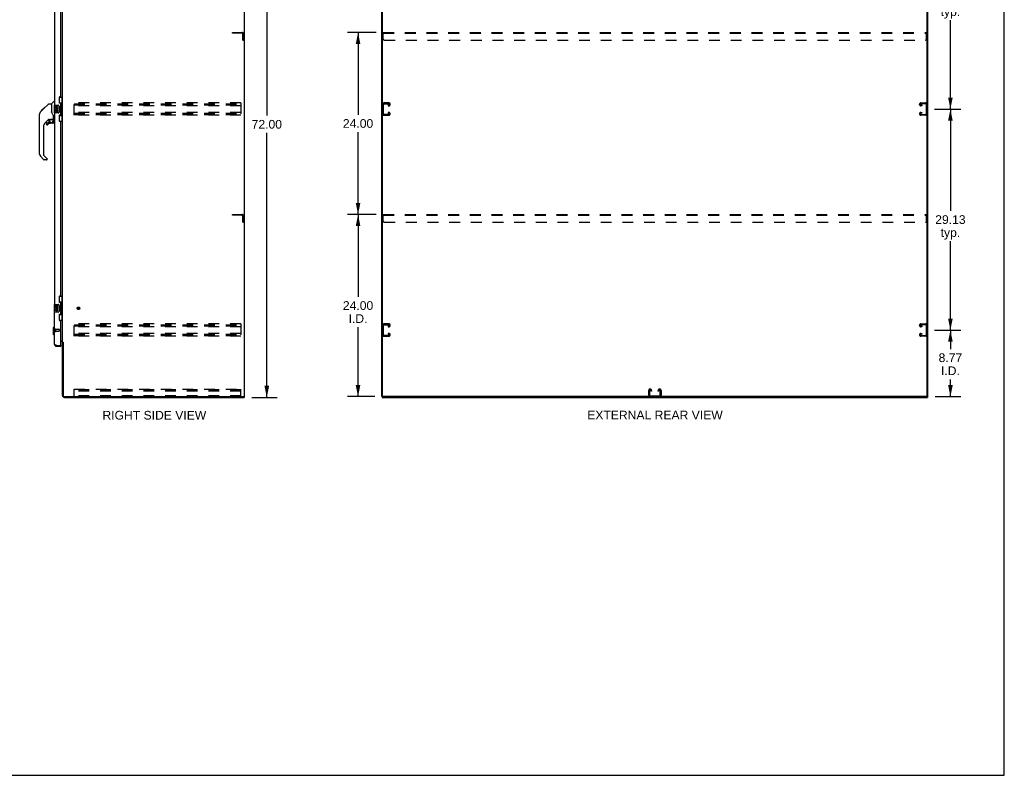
# Model space of a CAD drawing. Header units: inches. Extents: x 0 to 260, y 0 to 168.
# Tile 14 of 16: x 130 to 260, y 0 to 100. Entities that reach past the tile are written whole.
import ezdxf

# ---------------------------------------------------------------- set-up
doc = ezdxf.new("R2010")
doc.units = ezdxf.units.IN
doc.header["$LTSCALE"] = 14.28
doc.header["$MEASUREMENT"] = 0
doc.linetypes.add('HIDDEN', pattern=[0.2, 0.1, -0.1])
doc.layers.get('0').update_dxf_attribs({"linetype": 'CONTINUOUS'})
for name, color, linetype in [('02___PRT_ALL_AXES', 7, 'CONTINUOUS'), ('DEFAULT_2', 8, 'HIDDEN'), ('DIMENSIONS', 7, 'CONTINUOUS')]:
    doc.layers.add(name, color=color, linetype=linetype)
doc.styles.get("Standard").update_dxf_attribs({"font": 'arial.ttf'})
doc.dimstyles.new('DIMSTYLE_1', dxfattribs={"dimtxt": 1.145455, "dimasz": 1.527273, "dimexe": 0.09, "dimexo": 0.07, "dimgap": 0.0375, "dimtad": 0, "dimtih": 1, "dimtoh": 1, "dimzin": 4, "dimdsep": 46, "dimtxsty": 'Standard', "dimblk": '_FILLED', "dimblk1": '_FILLED', "dimblk2": '_FILLED', "dimcen": 0.09, "dimazin": 1, "dimtfac": 1, "dimtdec": 3, "dimtofl": 0, "dimtmove": 0, "dimatfit": 3, "dimldrblk": '_FILLED', "dimfxl": 1, "dimtolj": 1, "dimtzin": 4, "dimarcsym": 0})

# ---------------------------------------------------------------- blocks, each defined once
blk = doc.blocks.new('_FILLED')
at = {"color": 0, "linetype": 'ByBlock'}
blk.add_solid([(0, 0), (-1, 0.2), (-1, -0.2)], dxfattribs=at)
blk = doc.blocks.new('*D2')
at = {"layer": 'DIMENSIONS', "color": 2, "linetype": 'Continuous'}
for p, q in [((160.42, 121.81), (163.77, 121.81)), ((162.4, 121.81), (162.4, 86.95)), ((162.4, 49.81), (162.4, 84.66)), ((160.42, 49.81), (163.77, 49.81))]:
    blk.add_line(p, q, dxfattribs=at)
at = {"layer": 'DIMENSIONS', "color": 2, "linetype": 'Continuous', "xscale": 1.5272727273, "yscale": 1.5272727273, "zscale": 1.5272727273}
for p, rotation in [((162.4, 121.81), 90), ((162.4, 49.81), 270)]:
    blk.add_blockref('_FILLED', p, dxfattribs=dict(at, rotation=rotation))
at = {"layer": 'DIMENSIONS', "color": 2, "linetype": 'Continuous', "insert": (162.4, 86.38), "char_height": 1.145, "width": 4.0027, "attachment_point": 2, "line_spacing_factor": 0.9}
blk.add_mtext('72.00', dxfattribs=at)
blk = doc.blocks.new('*D4')
at = {"layer": 'DIMENSIONS', "color": 2, "linetype": 'Continuous'}
for p, q in [((250.43, 58.68), (253.91, 58.68)), ((252.53, 58.68), (252.53, 56.18)), ((252.53, 49.91), (252.53, 52.17)), ((250.52, 49.91), (253.91, 49.91))]:
    blk.add_line(p, q, dxfattribs=at)
at = {"layer": 'DIMENSIONS', "color": 2, "linetype": 'Continuous', "xscale": 1.5272727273, "yscale": 1.5272727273, "zscale": 1.5272727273}
for p, rotation in [((252.53, 58.68), 90), ((252.53, 49.91), 270)]:
    blk.add_blockref('_FILLED', p, dxfattribs=dict(at, rotation=rotation))
at = {"layer": 'DIMENSIONS', "color": 2, "linetype": 'Continuous', "insert": (252.53, 55.61), "char_height": 1.145, "width": 3.1127, "attachment_point": 2, "line_spacing_factor": 0.9}
blk.add_mtext('8.77\\PI.D.', dxfattribs=at)
blk = doc.blocks.new('*D5')
at = {"layer": 'DIMENSIONS', "color": 2, "linetype": 'Continuous'}
for p, q in [((250.43, 87.81), (253.91, 87.81)), ((252.53, 87.81), (252.53, 74.39)), ((252.53, 58.68), (252.53, 70.38)), ((250.43, 58.68), (253.91, 58.68))]:
    blk.add_line(p, q, dxfattribs=at)
at = {"layer": 'DIMENSIONS', "color": 2, "linetype": 'Continuous', "xscale": 1.5272727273, "yscale": 1.5272727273, "zscale": 1.5272727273}
for p, rotation in [((252.53, 87.81), 90), ((252.53, 58.68), 270)]:
    blk.add_blockref('_FILLED', p, dxfattribs=dict(at, rotation=rotation))
at = {"layer": 'DIMENSIONS', "color": 2, "linetype": 'Continuous', "insert": (252.53, 73.82), "char_height": 1.145, "width": 4.0027, "attachment_point": 2, "line_spacing_factor": 0.9}
blk.add_mtext('29.13\\Ptyp.', dxfattribs=at)
blk = doc.blocks.new('*D6')
at = {"layer": 'DIMENSIONS', "color": 2, "linetype": 'Continuous'}
for p, q in [((250.43, 116.93), (253.91, 116.93)), ((252.53, 116.93), (252.53, 103.52)), ((252.53, 87.81), (252.53, 99.51)), ((250.43, 87.81), (253.91, 87.81))]:
    blk.add_line(p, q, dxfattribs=at)
at = {"layer": 'DIMENSIONS', "color": 2, "linetype": 'Continuous', "xscale": 1.5272727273, "yscale": 1.5272727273, "zscale": 1.5272727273}
for p, rotation in [((252.53, 116.93), 90), ((252.53, 87.81), 270)]:
    blk.add_blockref('_FILLED', p, dxfattribs=dict(at, rotation=rotation))
at = {"layer": 'DIMENSIONS', "color": 2, "linetype": 'Continuous', "insert": (252.53, 102.94), "char_height": 1.145, "width": 4.0027, "attachment_point": 2, "line_spacing_factor": 0.9}
blk.add_mtext('29.13\\Ptyp.', dxfattribs=at)
blk = doc.blocks.new('*D17')
at = {"layer": 'DIMENSIONS', "color": 2, "linetype": 'Continuous'}
for p, q in [((176.81, 73.91), (173.05, 73.91)), ((174.43, 73.91), (174.43, 63.06)), ((174.43, 49.91), (174.43, 59.05)), ((176.66, 49.91), (173.05, 49.91))]:
    blk.add_line(p, q, dxfattribs=at)
at = {"layer": 'DIMENSIONS', "color": 2, "linetype": 'Continuous', "xscale": 1.5272727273, "yscale": 1.5272727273, "zscale": 1.5272727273}
for p, rotation in [((174.43, 73.91), 90), ((174.43, 49.91), 270)]:
    blk.add_blockref('_FILLED', p, dxfattribs=dict(at, rotation=rotation))
at = {"layer": 'DIMENSIONS', "color": 2, "linetype": 'Continuous', "insert": (174.43, 62.49), "char_height": 1.145, "width": 4.0027, "attachment_point": 2, "line_spacing_factor": 0.9}
blk.add_mtext('24.00\\PI.D.', dxfattribs=at)
blk = doc.blocks.new('*D18')
at = {"layer": 'DIMENSIONS', "color": 2, "linetype": 'Continuous'}
for p, q in [((176.81, 97.91), (173.05, 97.91)), ((174.43, 97.91), (174.43, 87.06)), ((174.43, 73.91), (174.43, 84.77)), ((176.81, 73.91), (173.05, 73.91))]:
    blk.add_line(p, q, dxfattribs=at)
at = {"layer": 'DIMENSIONS', "color": 2, "linetype": 'Continuous', "xscale": 1.5272727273, "yscale": 1.5272727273, "zscale": 1.5272727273}
for p, rotation in [((174.43, 97.91), 90), ((174.43, 73.91), 270)]:
    blk.add_blockref('_FILLED', p, dxfattribs=dict(at, rotation=rotation))
at = {"layer": 'DIMENSIONS', "color": 2, "linetype": 'Continuous', "insert": (174.43, 86.49), "char_height": 1.145, "width": 4.0027, "attachment_point": 2, "line_spacing_factor": 0.9}
blk.add_mtext('24.00', dxfattribs=at)

msp = doc.modelspace()

# ---------------------------------------------------------------- linework, layer by layer
at = {"color": 7, "linetype": 'Continuous'}
for p, q in [((259.636, 0), (259.636, 168)), ((159.464, 49.913), (159.464, 121.705)), ((177.669, 49.975), (177.669, 121.705)), ((249.461, 49.913), (249.461, 121.642)), ((132.971, 87.85), (133.595, 88.475)), ((133.651, 88.498), (134.012, 88.498)), ((134.012, 88.498), (134.012, 87.393)), ((134.018, 88.503), (134.316, 88.801)), ((134.406, 88.813), (134.343, 88.813)), ((134.346, 88.294), (134.346, 87.324)), ((134.361, 88.309), (134.901, 88.309)), ((135.023, 89.384), (135.464, 89.384)), ((135.06, 88.604), (135.06, 89.384)), ((135.06, 88.649), (135.287, 88.649)), ((135.287, 86.969), (135.287, 88.649)), ((135.324, 88.409), (135.324, 88.389)), ((135.324, 88.359), (135.324, 87.259)), ((135.446, 88.359), (135.324, 88.359)), ((135.425, 88.359), (135.425, 89.384)), ((135.446, 87.259), (135.446, 88.359)), ((132.425, 86.571), (132.425, 87.157)), ((132.437, 81.869), (132.437, 87.153)), ((132.552, 87.431), (132.831, 87.709)), ((132.658, 87.604), (132.662, 87.608)), ((132.658, 87.604), (132.725, 87.604)), ((132.662, 87.608), (132.728, 87.608)), ((132.663, 87.609), (133.072, 88.018)), ((132.729, 87.609), (132.663, 87.609)), ((132.81, 87.69), (132.744, 87.69)), ((132.83, 87.71), (132.964, 87.843)), ((132.897, 87.776), (132.83, 87.776)), ((132.857, 87.736), (132.831, 87.709)), ((132.891, 87.771), (132.857, 87.736)), ((132.935, 87.815), (132.891, 87.771)), ((132.979, 87.858), (132.912, 87.858)), ((132.971, 87.85), (132.935, 87.815)), ((133.055, 87.935), (132.989, 87.935)), ((133.072, 88.018), (133.074, 88.02)), ((133.139, 88.018), (133.072, 88.018)), ((133.073, 88.019), (133.139, 88.019)), ((133.074, 88.02), (133.141, 88.02)), ((134.032, 87.401), (134.012, 87.456)), ((134.062, 87.333), (134.032, 87.401)), ((134.901, 87.309), (134.361, 87.309)), ((135.001, 88.209), (135.001, 87.409)), ((135.06, 86.234), (135.06, 87.014)), ((135.446, 87.259), (135.324, 87.259)), ((135.324, 87.228), (135.324, 87.208)), ((135.425, 86.234), (135.425, 87.259)), ((133.624, 86.436), (133.122, 85.934)), ((133.343, 85.937), (133.343, 85.817)), ((133.422, 86.015), (133.574, 86.015)), ((133.582, 86.019), (133.654, 86.091)), ((133.658, 86.426), (133.658, 86.099)), ((133.7, 86.431), (133.788, 86.431)), ((133.966, 86.472), (133.973, 86.472)), ((133.973, 86.472), (134.268, 86.472)), ((134.209, 85.937), (133.973, 85.937)), ((134.15, 86.472), (134.23, 86.392)), ((134.222, 86.385), (134.216, 86.378)), ((134.268, 86.253), (134.288, 86.253)), ((134.288, 86.47), (134.288, 86.877)), ((134.288, 86.015), (134.288, 86.253)), ((134.327, 86.431), (134.406, 86.431)), ((135.023, 86.234), (135.464, 86.234)), ((135.06, 86.969), (135.287, 86.969)), ((132.949, 85.517), (132.949, 81.784)), ((133.005, 81.139), (132.553, 81.591)), ((132.972, 81.728), (133.408, 81.293)), ((133.343, 81.116), (133.06, 81.116)), ((133.422, 81.259), (133.422, 81.195)), ((135.023, 63.134), (135.464, 63.134)), ((135.06, 62.354), (135.06, 63.134)), ((135.06, 62.399), (135.287, 62.399)), ((135.287, 60.719), (135.287, 62.399)), ((135.425, 62.109), (135.425, 63.134)), ((134.346, 62.044), (134.346, 61.074)), ((134.361, 62.059), (134.901, 62.059)), ((134.901, 61.059), (134.361, 61.059)), ((135.001, 61.959), (135.001, 61.159)), ((135.324, 62.159), (135.324, 62.139)), ((135.446, 62.109), (135.324, 62.109)), ((135.324, 62.109), (135.324, 61.009)), ((135.446, 61.009), (135.446, 62.109)), ((135.023, 59.984), (135.464, 59.984)), ((135.06, 59.984), (135.06, 60.764)), ((135.06, 60.719), (135.287, 60.719)), ((135.446, 61.009), (135.324, 61.009)), ((135.324, 60.978), (135.324, 60.958)), ((135.425, 59.984), (135.425, 61.009)), ((134.248, 58.992), (134.366, 59.11)), ((134.248, 58.992), (134.248, 58.126)), ((134.366, 59.11), (134.406, 59.11)), ((134.366, 59.11), (134.366, 58.007)), ((134.248, 58.126), (134.366, 58.007)), ((134.366, 58.007), (134.406, 58.007)), ((134.652, 56.559), (134.652, 56.663)), ((135.24, 56.663), (135.26, 56.663)), ((135.26, 56.663), (135.26, 56.559)), ((135.568, 57.049), (135.464, 57.049)), ((159.349, 49.913), (159.464, 49.913)), ((159.412, 49.913), (159.412, 49.809)), ((177.565, 49.913), (177.68, 49.913)), ((177.617, 49.913), (177.617, 49.809)), ((249.399, 49.913), (177.732, 49.913)), ((249.451, 49.913), (249.565, 49.913)), ((249.513, 49.913), (249.513, 49.809)), ((0, 0), (259.636, 0))]:
    msp.add_line(p, q, dxfattribs=at)
at = {"color": 3, "linetype": 'Continuous'}
for p, q in [((159.412, 121.642), (159.412, 49.975)), ((177.565, 49.913), (177.565, 121.705)), ((249.565, 49.913), (249.565, 121.705)), ((135.464, 57.101), (135.464, 118.516)), ((134.406, 113.559), (134.406, 88.309)), ((135.26, 89.516), (135.26, 112.351)), ((135.01, 89.326), (135.01, 88.706)), ((135.2, 89.456), (135.14, 89.456)), ((135.14, 88.576), (135.2, 88.576)), ((135.26, 87.101), (135.26, 88.516)), ((134.406, 87.309), (134.406, 62.059)), ((135.2, 87.041), (135.14, 87.041)), ((135.01, 86.911), (135.01, 86.291)), ((135.14, 86.161), (135.2, 86.161)), ((135.26, 63.266), (135.26, 86.101)), ((135.01, 63.076), (135.01, 62.456)), ((135.2, 63.206), (135.14, 63.206)), ((135.14, 62.326), (135.2, 62.326)), ((134.406, 56.805), (134.406, 61.059)), ((135.26, 60.851), (135.26, 62.266)), ((135.01, 60.661), (135.01, 60.041)), ((135.2, 60.791), (135.14, 60.791)), ((135.14, 59.911), (135.2, 59.911)), ((135.26, 56.683), (135.26, 59.851)), ((135.26, 57.257), (135.464, 57.257)), ((135.321, 57.205), (135.26, 57.205)), ((134.652, 56.663), (135.24, 56.663)), ((134.652, 56.559), (135.26, 56.559)), ((135.464, 57.101), (135.538, 57.101)), ((135.464, 50.055), (135.464, 57.062)), ((135.554, 57.082), (135.557, 57.078)), ((135.568, 57.06), (135.568, 50.056)), ((135.71, 49.809), (159.412, 49.809)), ((135.711, 49.913), (159.349, 49.913)), ((177.617, 49.809), (249.513, 49.809))]:
    msp.add_line(p, q, dxfattribs=at)
at = {"color": 7, "linetype": 'Continuous'}
for points in [[(133.595, 88.475), (133.603, 88.481), (133.612, 88.487), (133.621, 88.492), (133.631, 88.495), (133.641, 88.497), (133.651, 88.498)], [(135.251, 88.548), (135.253, 88.551), (135.258, 88.56), (135.263, 88.567), (135.268, 88.575), (135.271, 88.582), (135.275, 88.588), (135.278, 88.594), (135.28, 88.6), (135.282, 88.605), (135.284, 88.61), (135.285, 88.614), (135.286, 88.618), (135.287, 88.622), (135.287, 88.625)], [(132.552, 87.431), (132.533, 87.41), (132.508, 87.378), (132.486, 87.342), (132.468, 87.305), (132.454, 87.265), (132.444, 87.224), (132.438, 87.183), (132.437, 87.153)], [(134.234, 87.048), (134.186, 87.118), (134.137, 87.195), (134.096, 87.265), (134.062, 87.333)], [(134.288, 86.877), (134.287, 86.9), (134.282, 86.935), (134.273, 86.97), (134.261, 87.002), (134.246, 87.031), (134.234, 87.048)], [(134.994, 88.245), (134.996, 88.239), (134.998, 88.233), (134.999, 88.227), (135, 88.221), (135.001, 88.215), (135.001, 88.209)], [(135.001, 87.409), (135.001, 87.402), (135, 87.396), (134.999, 87.39), (134.998, 87.384), (134.996, 87.378), (134.994, 87.373)], [(135.287, 86.992), (135.287, 86.996), (135.286, 86.999), (135.285, 87.003), (135.284, 87.008), (135.282, 87.013), (135.28, 87.018), (135.278, 87.023), (135.275, 87.029), (135.271, 87.036), (135.268, 87.043), (135.263, 87.05), (135.258, 87.058), (135.253, 87.066), (135.251, 87.07)], [(133.788, 86.431), (133.796, 86.432), (133.805, 86.433), (133.815, 86.436), (133.826, 86.44), (133.839, 86.445), (133.854, 86.45), (133.871, 86.456), (133.889, 86.461), (133.907, 86.465), (133.927, 86.469), (133.946, 86.471), (133.966, 86.472)], [(134.268, 86.253), (134.267, 86.267), (134.265, 86.281), (134.263, 86.294), (134.259, 86.308), (134.254, 86.321), (134.248, 86.334), (134.242, 86.346), (134.234, 86.357), (134.225, 86.368), (134.216, 86.378)], [(134.23, 86.392), (134.23, 86.392), (134.229, 86.392), (134.228, 86.391), (134.227, 86.39), (134.226, 86.388), (134.222, 86.385)], [(135.251, 62.298), (135.253, 62.301), (135.258, 62.31), (135.263, 62.317), (135.268, 62.325), (135.271, 62.332), (135.275, 62.338), (135.278, 62.344), (135.28, 62.35), (135.282, 62.355), (135.284, 62.36), (135.285, 62.364), (135.286, 62.368), (135.287, 62.372), (135.287, 62.375)], [(134.994, 61.995), (134.996, 61.989), (134.998, 61.983), (134.999, 61.977), (135, 61.971), (135.001, 61.965), (135.001, 61.959)], [(135.001, 61.159), (135.001, 61.152), (135, 61.146), (134.999, 61.14), (134.998, 61.134), (134.996, 61.128), (134.994, 61.123)], [(135.287, 60.742), (135.287, 60.746), (135.286, 60.749), (135.285, 60.753), (135.284, 60.758), (135.282, 60.763), (135.28, 60.768), (135.278, 60.773), (135.275, 60.779), (135.271, 60.786), (135.268, 60.793), (135.263, 60.8), (135.258, 60.808), (135.253, 60.816), (135.251, 60.82)]]:
    msp.add_lwpolyline(points, dxfattribs=at)
at = {"color": 3, "linetype": 'Continuous'}
for points in [[(134.573, 56.692), (134.558, 56.698), (134.543, 56.704), (134.529, 56.71), (134.515, 56.716), (134.502, 56.722), (134.49, 56.728), (134.478, 56.734), (134.467, 56.74), (134.457, 56.746), (134.447, 56.752), (134.439, 56.758), (134.431, 56.764), (134.425, 56.77), (134.419, 56.775), (134.414, 56.781), (134.411, 56.787), (134.408, 56.793), (134.406, 56.799), (134.406, 56.805)], [(134.652, 56.663), (134.62, 56.675), (134.604, 56.68), (134.589, 56.686), (134.573, 56.692)], [(135.538, 57.101), (135.54, 57.1), (135.542, 57.098), (135.544, 57.097), (135.545, 57.095), (135.547, 57.094), (135.548, 57.092), (135.549, 57.091), (135.55, 57.089), (135.551, 57.088), (135.552, 57.087), (135.553, 57.085), (135.554, 57.084), (135.554, 57.082)], [(135.557, 57.078), (135.557, 57.077), (135.558, 57.075), (135.559, 57.073), (135.56, 57.072), (135.561, 57.07), (135.562, 57.068), (135.564, 57.066), (135.565, 57.065), (135.566, 57.063), (135.568, 57.06)]]:
    msp.add_lwpolyline(points, dxfattribs=at)
at = {"color": 7, "linetype": 'Continuous'}
msp.add_circle((133.973, 86.232), 0.217, dxfattribs=at)
for centre, radius, start, end in [((134.032, 88.49), 0.0197, 135, 180), ((134.343, 88.773), 0.0394, 90, 135), ((134.361, 88.294), 0.015, 90, 180), ((134.901, 88.209), 0.1, 21.20502, 90), ((132.445, 87.157), 0.0197, 110.96309, 180), ((134.361, 87.324), 0.015, 180, 270), ((134.901, 87.409), 0.1, 270, 338.79459), ((132.445, 86.571), 0.0197, 180, 246.39296), ((133.54, 85.517), 0.591, 135, 180), ((133.422, 85.937), 0.0787, 90, 180), ((133.422, 85.817), 0.0787, 180, 309.5212), ((133.973, 85.149), 0.787, 90, 129.5212), ((133.574, 86.027), 0.0118, 270, 315), ((133.7, 86.234), 0.197, 90, 127.44051), ((133.646, 86.099), 0.0118, 315, 360), ((134.209, 86.015), 0.0787, 270, 360), ((134.091, 86.253), 0.197, 0, 45), ((134.268, 86.492), 0.0197, 270, 360), ((134.327, 86.47), 0.0394, 180, 270), ((132.831, 81.869), 0.394, 180, 225), ((133.028, 81.784), 0.0787, 180, 225), ((133.06, 81.195), 0.0787, 225, 270), ((133.343, 81.195), 0.0787, 270, 360), ((133.374, 81.259), 0.0472, 0, 45), ((134.361, 62.044), 0.015, 90, 180), ((134.361, 61.074), 0.015, 180, 270), ((134.901, 61.959), 0.1, 21.20502, 90), ((134.901, 61.159), 0.1, 270, 338.79459), ((134.652, 56.805), 0.142, 228.63358, 270), ((134.57, 56.949), 0.26, 270, 272.61184), ((177.732, 49.975), 0.0625, 180, 270), ((249.399, 49.975), 0.0625, 270, 360)]:
    msp.add_arc(centre, radius, start, end, dxfattribs=at)
at = {"color": 3, "linetype": 'Continuous'}
for centre, radius, start, end in [((135.14, 89.326), 0.13, 90, 180), ((135.14, 88.706), 0.13, 180, 270), ((135.2, 89.516), 0.06, 270, 360), ((135.2, 88.516), 0.06, 0, 90), ((135.14, 86.911), 0.13, 90, 180), ((135.2, 87.101), 0.06, 270, 360), ((135.14, 86.291), 0.13, 180, 270), ((135.2, 86.101), 0.06, 0, 90), ((135.14, 63.076), 0.13, 90, 180), ((135.14, 62.456), 0.13, 180, 270), ((135.2, 63.266), 0.06, 270, 360), ((135.2, 62.266), 0.06, 0, 90), ((135.14, 60.661), 0.13, 90, 180), ((135.14, 60.041), 0.13, 180, 270), ((135.2, 60.851), 0.06, 270, 360), ((135.2, 59.851), 0.06, 0, 90), ((135.321, 57.062), 0.142, 0, 90), ((134.652, 56.805), 0.246, 180, 270), ((135.24, 56.683), 0.02, 270, 360), ((135.71, 50.055), 0.246, 180, 270), ((135.711, 50.056), 0.143, 180, 270), ((159.349, 49.975), 0.0625, 270, 360)]:
    msp.add_arc(centre, radius, start, end, dxfattribs=at)
at = {"color": 7, "linetype": 'Continuous'}
for centre, start_param, end_param in [((135.22, 88.399), -1.5140098, -0.699287), ((135.22, 88.399), -2.4423057, -1.6275828), ((135.22, 87.218), -1.5140098, -0.699287), ((135.22, 87.218), -2.4423057, -1.6275828), ((135.22, 62.149), -1.5140098, -0.699287), ((135.22, 62.149), -2.4423057, -1.6275828), ((135.22, 60.968), -1.5140098, -0.699287), ((135.22, 60.968), -2.4423057, -1.6275828)]:
    msp.add_ellipse(centre, major_axis=(0, 0.18), ratio=0.5794935, start_param=start_param, end_param=end_param, dxfattribs=at)
at = {"layer": '02___PRT_ALL_AXES', "color": 7, "linetype": 'Continuous'}
for p, q in [((134.549, 88.154), (134.549, 87.924)), ((134.612, 88.154), (134.549, 88.154)), ((134.549, 87.924), (134.811, 87.924)), ((134.549, 87.694), (134.549, 87.557)), ((134.612, 87.694), (134.549, 87.694)), ((134.619, 87.888), (134.562, 87.913)), ((134.612, 87.987), (134.612, 88.154)), ((134.675, 87.987), (134.612, 87.987)), ((134.612, 87.557), (134.612, 87.694)), ((134.675, 88.123), (134.675, 87.987)), ((134.735, 88.123), (134.675, 88.123)), ((134.675, 87.599), (134.675, 87.557)), ((134.735, 87.987), (134.735, 88.123)), ((134.8, 87.987), (134.735, 87.987)), ((134.735, 87.537), (134.735, 87.606)), ((134.811, 87.924), (134.783, 87.905)), ((134.8, 88.154), (134.8, 87.987)), ((134.863, 88.154), (134.8, 88.154)), ((134.8, 87.599), (134.8, 87.463)), ((134.8, 87.463), (134.863, 87.463)), ((134.845, 87.924), (134.863, 87.924)), ((134.863, 87.924), (134.863, 88.154)), ((134.863, 87.463), (134.863, 87.599)), ((134.612, 61.904), (134.549, 61.904)), ((134.549, 61.904), (134.549, 61.674)), ((134.549, 61.674), (134.811, 61.674)), ((134.612, 61.444), (134.549, 61.444)), ((134.549, 61.444), (134.549, 61.307)), ((134.619, 61.638), (134.562, 61.663)), ((134.612, 61.737), (134.612, 61.904)), ((134.675, 61.737), (134.612, 61.737)), ((134.612, 61.307), (134.612, 61.444)), ((134.735, 61.873), (134.675, 61.873)), ((134.675, 61.873), (134.675, 61.737)), ((134.675, 61.349), (134.675, 61.307)), ((134.735, 61.737), (134.735, 61.873)), ((134.8, 61.737), (134.735, 61.737)), ((134.735, 61.287), (134.735, 61.356)), ((134.811, 61.674), (134.783, 61.655)), ((134.863, 61.904), (134.8, 61.904)), ((134.8, 61.904), (134.8, 61.737)), ((134.8, 61.349), (134.8, 61.213)), ((134.8, 61.213), (134.863, 61.213)), ((134.845, 61.674), (134.863, 61.674)), ((134.863, 61.674), (134.863, 61.904)), ((134.863, 61.213), (134.863, 61.349))]:
    msp.add_line(p, q, dxfattribs=at)
at = {"layer": '02___PRT_ALL_AXES', "color": 8, "linetype": 'HIDDEN'}
for p, q in [((134.553, 58.787), (135, 58.787)), ((134.553, 58.787), (134.553, 58.539)), ((134.553, 58.539), (135, 58.539))]:
    msp.add_line(p, q, dxfattribs=at)
msp.add_circle((137.568, 61.559), 0.124, dxfattribs=at)
at = {"layer": '02___PRT_ALL_AXES', "color": 7, "linetype": 'Continuous'}
for centre, radius, start, end in [((134.706, 87.851), 0.157, 156.59665, 341.87913), ((134.643, 87.557), 0.0943, 180, 248.67039), ((134.643, 87.557), 0.0943, 248.69989, 347.43379), ((134.706, 87.851), 0.0943, 156.59665, 35.11217), ((134.643, 87.557), 0.0314, 180, 0.04847), ((134.769, 87.599), 0.0943, 0, 180), ((134.769, 87.594), 0.0362, 83.42855, 161.76278), ((134.769, 87.599), 0.0314, 0, 81.22946), ((134.706, 87.851), 0.157, 25.73705, 27.8532), ((134.709, 87.851), 0.154, 341.41988, 26.19629), ((134.706, 61.601), 0.157, 156.59665, 341.87913), ((134.643, 61.307), 0.0943, 180, 248.67039), ((134.643, 61.307), 0.0943, 248.69989, 347.43379), ((134.706, 61.601), 0.0943, 156.59665, 35.11217), ((134.643, 61.307), 0.0314, 180, 0.04847), ((134.769, 61.349), 0.0943, 0, 180), ((134.769, 61.344), 0.0362, 83.42855, 161.76278), ((134.769, 61.349), 0.0314, 0, 81.22946), ((134.706, 61.601), 0.157, 25.73705, 27.8532), ((134.709, 61.601), 0.154, 341.41988, 26.19629)]:
    msp.add_arc(centre, radius, start, end, dxfattribs=at)
at = {"layer": 'DEFAULT_2', "color": 8, "linetype": 'HIDDEN'}
for p, q in [((157.86, 97.913), (159.113, 97.913)), ((157.86, 97.809), (157.86, 97.913)), ((159.113, 97.809), (157.86, 97.809)), ((159.256, 96.913), (159.256, 97.666)), ((159.36, 96.913), (159.36, 97.666)), ((177.753, 97.038), (177.753, 97.913)), ((177.753, 97.913), (249.378, 97.913)), ((177.753, 97.809), (249.378, 97.809)), ((249.378, 97.038), (249.378, 97.913)), ((159.256, 96.913), (159.36, 96.913)), ((177.878, 96.913), (249.253, 96.913)), ((136.985, 86.996), (136.985, 88.621)), ((158.985, 88.621), (136.985, 88.621)), ((136.985, 88.517), (158.985, 88.517)), ((136.985, 88.427), (158.985, 88.427)), ((136.985, 88.35), (158.985, 88.35)), ((158.985, 88.621), (158.985, 86.996)), ((177.773, 87.19), (177.773, 88.427)), ((178.489, 88.621), (177.849, 88.621)), ((177.863, 88.517), (178.475, 88.517)), ((178.388, 88.35), (178.388, 88.246)), ((178.475, 88.35), (178.388, 88.35)), ((178.669, 88.426), (178.669, 88.441)), ((248.461, 88.426), (248.461, 88.441)), ((248.641, 88.621), (249.281, 88.621)), ((249.267, 88.517), (248.655, 88.517)), ((248.655, 88.35), (248.743, 88.35)), ((248.743, 88.35), (248.743, 88.246)), ((249.357, 87.19), (249.357, 88.427)), ((158.985, 88.246), (136.985, 88.246)), ((158.985, 87.371), (136.985, 87.371)), ((136.985, 87.267), (158.985, 87.267)), ((136.985, 87.177), (158.985, 87.177)), ((136.985, 87.1), (158.985, 87.1)), ((158.985, 86.996), (136.985, 86.996)), ((177.849, 86.996), (178.489, 86.996)), ((178.475, 87.1), (177.863, 87.1)), ((178.388, 88.246), (178.489, 88.246)), ((178.388, 87.371), (178.388, 87.267)), ((178.489, 87.371), (178.388, 87.371)), ((178.388, 87.267), (178.475, 87.267)), ((178.669, 87.176), (178.669, 87.191)), ((248.461, 87.176), (248.461, 87.191)), ((248.743, 88.246), (248.641, 88.246)), ((248.641, 87.371), (248.743, 87.371)), ((249.281, 86.996), (248.641, 86.996)), ((248.743, 87.267), (248.655, 87.267)), ((248.655, 87.1), (249.267, 87.1)), ((248.743, 87.371), (248.743, 87.267)), ((157.86, 73.913), (159.113, 73.913)), ((157.86, 73.809), (157.86, 73.913)), ((159.113, 73.809), (157.86, 73.809)), ((159.256, 72.913), (159.256, 73.666)), ((159.256, 72.913), (159.36, 72.913)), ((159.36, 72.913), (159.36, 73.666)), ((177.753, 73.038), (177.753, 73.913)), ((177.753, 73.913), (249.378, 73.913)), ((177.753, 73.809), (249.378, 73.809)), ((177.878, 72.913), (249.253, 72.913)), ((249.378, 73.038), (249.378, 73.913)), ((134.51, 58.805), (134.51, 58.521)), ((134.553, 58.805), (134.553, 58.521)), ((135.01, 58.777), (135.01, 58.549)), ((158.985, 59.496), (136.985, 59.496)), ((136.985, 57.871), (136.985, 59.496)), ((136.985, 59.392), (158.985, 59.392)), ((136.985, 59.302), (158.985, 59.302)), ((136.985, 59.225), (158.985, 59.225)), ((158.985, 59.121), (136.985, 59.121)), ((158.985, 59.496), (158.985, 57.871)), ((177.773, 58.065), (177.773, 59.302)), ((178.489, 59.496), (177.849, 59.496)), ((177.863, 59.392), (178.475, 59.392)), ((178.388, 59.225), (178.388, 59.121)), ((178.475, 59.225), (178.388, 59.225)), ((178.388, 59.121), (178.489, 59.121)), ((178.669, 59.301), (178.669, 59.316)), ((248.461, 59.301), (248.461, 59.316)), ((248.641, 59.496), (249.281, 59.496)), ((248.743, 59.121), (248.641, 59.121)), ((249.267, 59.392), (248.655, 59.392)), ((248.655, 59.225), (248.743, 59.225)), ((248.743, 59.225), (248.743, 59.121)), ((249.357, 58.065), (249.357, 59.302)), ((158.985, 58.246), (136.985, 58.246)), ((136.985, 58.142), (158.985, 58.142)), ((136.985, 58.052), (158.985, 58.052)), ((136.985, 57.975), (158.985, 57.975)), ((158.985, 57.871), (136.985, 57.871)), ((177.849, 57.871), (178.489, 57.871)), ((178.475, 57.975), (177.863, 57.975)), ((178.388, 58.246), (178.388, 58.142)), ((178.489, 58.246), (178.388, 58.246)), ((178.388, 58.142), (178.475, 58.142)), ((178.669, 58.051), (178.669, 58.066)), ((248.461, 58.051), (248.461, 58.066)), ((248.641, 58.246), (248.743, 58.246)), ((249.281, 57.871), (248.641, 57.871)), ((248.743, 58.142), (248.655, 58.142)), ((248.655, 57.975), (249.267, 57.975)), ((248.743, 58.246), (248.743, 58.142)), ((136.985, 50.913), (158.985, 50.913)), ((136.985, 49.913), (136.985, 50.913)), ((158.985, 50.809), (136.985, 50.809)), ((158.985, 50.808), (136.985, 50.808)), ((158.985, 50.631), (136.985, 50.631)), ((158.985, 49.913), (158.985, 50.913)), ((212.753, 50.093), (212.753, 50.733)), ((212.857, 50.719), (212.857, 50.107)), ((212.933, 50.913), (212.948, 50.913)), ((213.024, 50.631), (213.024, 50.719)), ((213.128, 50.631), (213.024, 50.631)), ((213.128, 50.733), (213.128, 50.631)), ((214.003, 50.631), (214.003, 50.733)), ((214.107, 50.631), (214.003, 50.631)), ((214.107, 50.719), (214.107, 50.631)), ((214.183, 50.913), (214.198, 50.913)), ((214.274, 50.107), (214.274, 50.719)), ((214.378, 50.733), (214.378, 50.093)), ((158.985, 50.017), (136.985, 50.017)), ((212.947, 50.017), (214.184, 50.017))]:
    msp.add_line(p, q, dxfattribs=at)
for radius in [0.164, 0.124]:
    msp.add_circle((137.568, 61.559), radius, dxfattribs=at)
for centre, radius, start, end in [((159.113, 97.666), 0.246, 0, 90), ((159.113, 97.666), 0.142, 0, 90), ((177.878, 97.038), 0.125, 180, 270), ((249.253, 97.038), 0.125, 270, 360), ((177.849, 88.441), 0.18, 90, 180), ((177.863, 88.427), 0.09, 90, 180), ((178.475, 88.427), 0.09, 0, 90), ((178.475, 88.44), 0.09, 270, 351.78079), ((178.489, 88.441), 0.18, 0, 90), ((178.489, 88.426), 0.18, 270, 360), ((248.641, 88.441), 0.18, 90, 180), ((248.641, 88.426), 0.18, 180, 270), ((248.655, 88.427), 0.09, 90, 180), ((248.655, 88.44), 0.09, 188.21921, 270), ((249.267, 88.427), 0.09, 0, 90), ((249.281, 88.441), 0.18, 0, 90), ((177.849, 87.176), 0.18, 180, 270), ((177.863, 87.19), 0.09, 180, 270), ((178.475, 87.177), 0.09, 0, 90), ((178.475, 87.19), 0.09, 270, 351.78079), ((178.489, 87.191), 0.18, 0, 90), ((178.489, 87.176), 0.18, 270, 360), ((248.641, 87.191), 0.18, 90, 180), ((248.641, 87.176), 0.18, 180, 270), ((248.655, 87.177), 0.09, 90, 180), ((248.655, 87.19), 0.09, 188.21921, 270), ((249.267, 87.19), 0.09, 270, 360), ((249.281, 87.176), 0.18, 270, 360), ((159.113, 73.666), 0.246, 0, 90), ((159.113, 73.666), 0.142, 0, 90), ((177.878, 73.038), 0.125, 180, 270), ((249.253, 73.038), 0.125, 270, 360), ((134.531, 58.805), 0.0215, 0, 180), ((134.531, 58.521), 0.0215, 180, 360), ((135, 58.777), 0.01, 0, 90), ((135, 58.549), 0.01, 270, 360), ((177.849, 59.316), 0.18, 90, 180), ((177.863, 59.302), 0.09, 90, 180), ((178.475, 59.302), 0.09, 0, 90), ((178.475, 59.315), 0.09, 270, 351.78079), ((178.489, 59.316), 0.18, 0, 90), ((178.489, 59.301), 0.18, 270, 360), ((248.641, 59.316), 0.18, 90, 180), ((248.641, 59.301), 0.18, 180, 270), ((248.655, 59.302), 0.09, 90, 180), ((248.655, 59.315), 0.09, 188.21921, 270), ((249.267, 59.302), 0.09, 0, 90), ((249.281, 59.316), 0.18, 0, 90), ((177.849, 58.051), 0.18, 180, 270), ((177.863, 58.065), 0.09, 180, 270), ((178.475, 58.052), 0.09, 0, 90), ((178.475, 58.065), 0.09, 270, 351.78079), ((178.489, 58.066), 0.18, 0, 90), ((178.489, 58.051), 0.18, 270, 360), ((248.641, 58.066), 0.18, 90, 180), ((248.641, 58.051), 0.18, 180, 270), ((248.655, 58.052), 0.09, 90, 180), ((248.655, 58.065), 0.09, 188.21921, 270), ((249.267, 58.065), 0.09, 270, 360), ((249.281, 58.051), 0.18, 270, 360), ((212.933, 50.733), 0.18, 90, 180), ((212.947, 50.719), 0.09, 98.21921, 180), ((212.934, 50.719), 0.09, 0, 90), ((212.948, 50.733), 0.18, 0, 90), ((214.183, 50.733), 0.18, 90, 180), ((214.197, 50.719), 0.09, 98.21921, 180), ((214.184, 50.719), 0.09, 0, 90), ((214.198, 50.733), 0.18, 0, 90), ((212.933, 50.093), 0.18, 180, 270), ((212.947, 50.107), 0.09, 180, 270), ((214.184, 50.107), 0.09, 270, 360), ((214.198, 50.093), 0.18, 270, 360)]:
    msp.add_arc(centre, radius, start, end, dxfattribs=at)

# ---------------------------------------------------------------- texts
at = {"layer": 'DIMENSIONS', "color": 2, "linetype": 'Continuous', "char_height": 1.14545, "attachment_point": 2, "line_spacing_factor": 0.9}
for s, insert, width in [('RIGHT SIDE VIEW', (147.575, 48.032), 13.66029), ('EXTERNAL REAR VIEW', (213.578, 48.056), 17.83332)]:
    msp.add_mtext(s, dxfattribs=dict(at, insert=insert, width=width))

# ---------------------------------------------------------------- dimensions: what is measured, and where the dimension line sits
at = {"layer": 'DIMENSIONS', "color": 2, "linetype": 'Continuous'}
for base, p1, p2, picture, middle in [((162.397, 121.809), (160.348, 49.809), (160.348, 121.809), '*D2', (162.397, 85.802)), ((174.428, 97.913), (176.879, 73.913), (176.879, 97.913), '*D18', (174.413, 85.906))]:
    dim = msp.add_linear_dim(base=base, p1=p1, p2=p2, angle=90, dimstyle='DIMSTYLE_1', dxfattribs=at)
    dim.commit()
    dim.dimension.update_dxf_attribs({"geometry": picture, "text_midpoint": middle, "dimtype": 160})
for base, p1, p2, text, picture, middle in [((252.534148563, 116.93367869), (250.356536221, 87.80867869), (250.356536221, 116.93367869), '<>\\Ptyp.', '*D6', (252.534148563, 101.512087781)), ((252.534148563, 87.80867869), (250.356536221, 58.68367869), (250.356536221, 87.80867869), '<>\\Ptyp.', '*D5', (252.534148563, 72.387087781)), ((174.428, 73.913), (176.733, 49.913), (176.879, 73.913), '<>\\PI.D.', '*D17', (174.428, 61.054)), ((252.534, 58.684), (250.45, 49.913), (250.357, 58.684), '<>\\PI.D.', '*D4', (252.534, 54.175))]:
    dim = msp.add_linear_dim(base=base, p1=p1, p2=p2, angle=90, text=text, dimstyle='DIMSTYLE_1', dxfattribs=at)
    dim.commit()
    dim.dimension.update_dxf_attribs({"geometry": picture, "text_midpoint": middle, "dimtype": 160})

doc.saveas('drawing.dxf')
